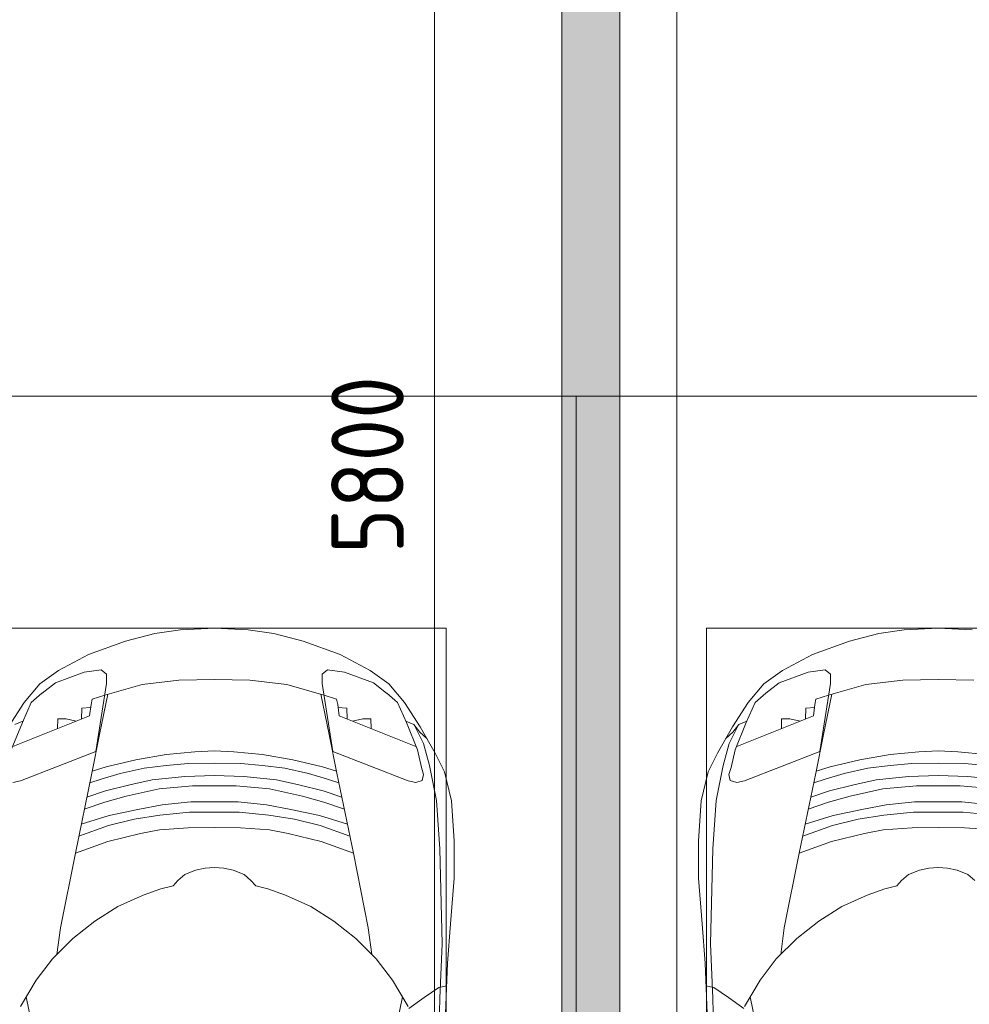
# Model space of a CAD drawing. Header units: millimetres. Extents: x -32229 to 170644, y -13689 to 125138.
# Tile 7 of 208: x -10687 to -7408, y 43251 to 46650. Entities that reach past the tile are written whole.
import ezdxf

# ---------------------------------------------------------------- set-up
doc = ezdxf.new("R2010")
doc.units = ezdxf.units.MM
for name, color, linetype, lineweight in [('A-ANNO-DIMS', 7, 'Continuous', 9), ('A-ANNO-DIMS-200', 7, 'Continuous', 9), ('A-DETL-GENF', 7, 'Continuous', 18), ('A-FLOR', 7, 'Continuous', 18), ('C-PRKG', 7, 'Continuous', 18), ('M-EQPM', 7, 'Continuous', 18)]:
    doc.layers.add(name, color=color, linetype=linetype, lineweight=lineweight)
doc.layers.add('A-DETL', color=7, linetype='Continuous', lineweight=9, true_color=0x00a600)
doc.styles.add('GOST Common_6', font='GOST_Common.ttf', dxfattribs={"width": 0.9, "height": 250})
doc.dimstyles.new('ГОСТ_2_5_мм2', dxfattribs={"dimscale": 304.8, "dimtxt": 251.428749, "dimasz": 0.492126, "dimexe": 0.492126, "dimexo": 0.656168, "dimgap": 0.098425, "dimtad": 1, "dimdec": 0, "dimdsep": 46, "dimtxsty": 'GOST Common_6', "dimblk1": 'OBLIQUE', "dimblk2": 'OBLIQUE', "dimsah": 1, "dimcen": 0.09, "dimazin": 2, "dimtfac": 1, "dimtdec": 4, "dimtix": 1, "dimtmove": 0, "dimatfit": 3, "dimfxl": 1, "dimtvp": 1, "dimtolj": 1, "dimtzin": 0, "dimarcsym": 2})

# ---------------------------------------------------------------- blocks, each defined once
blk = doc.blocks.new('АР_Машиноместо - 4900x2400_М__5300х2500_-V22--01 ЭО')
at = {"layer": 'A-DETL-GENF', "color": 254, "lineweight": 13, "true_color": 0xd4d4d4}
for p, q in [((2028.2, 2077.7), (2025.5, 2239.3)), ((2037.2, 1889.5), (2028.2, 2077.7)), ((2029.1, 1561.4), (2037.2, 1889.5)), ((2016.6, 1395.6), (2029.1, 1561.4)), ((1992.6, 1274.3), (2016.6, 1395.6)), ((1972.1, 1198.6), (1992.6, 1274.3)), ((1681.2, 1102.9), (1946, 1208.1)), ((1938.3, 1132.1), (1972.1, 1198.6)), ((1790.9, 1112.7), (1791.8, 1146.9)), ((1675.9, 1063.7), (1681.2, 1102.9)), ((1707.1, 1076.2), (1708.8, 1114.5)), ((1727.4, 1121.3), (1762.3, 1113.6)), ((1762.3, 1113.6), (1790.9, 1112.7)), ((1672.3, 1045), (1675.9, 1063.7)), ((1676.7, 1074.4), (1707.1, 1076.2)), ((1628.7, 1031.9), (1672.3, 1045))]:
    blk.add_line(p, q, dxfattribs=at)
at = {"layer": 'A-DETL-GENF', "color": 253, "lineweight": 13, "true_color": 0xaaaaaa}
for p, q in [((1880.3, 2168.6), (1899.7, 2072.7)), ((2055.1, 1956.8), (2047, 2159.1)), ((1921.2, 2112.6), (1974.5, 2074.6)), ((1865.4, 2015), (1919.3, 2105.7)), ((1974.5, 2074.6), (2024.9, 2041)), ((2024.9, 2041), (2052.5, 2034.4)), ((1809.3, 1941.6), (1865.4, 2015)), ((1738.9, 1871.7), (1809.3, 1941.6)), ((2065.2, 1820.7), (2055.1, 1956.8)), ((1781.7, 1834.2), (1794.3, 1926.7)), ((1662.5, 1812.1), (1738.9, 1871.7)), ((1583, 1761.1), (1662.5, 1812.1)), ((1730, 1576.5), (1781.7, 1834.2)), ((2078, 1662.9), (2065.2, 1820.7)), ((1495.8, 1721.4), (1583, 1761.1)), ((1392.8, 1689.8), (1435.1, 1700.5)), ((1435.1, 1700.5), (1495.8, 1721.4)), ((1147.5, 1650.5), (1123.5, 1670.9)), ((1352.5, 1650.5), (1376.5, 1670.9)), ((1376.5, 1670.9), (1392.8, 1689.8)), ((1184.7, 1635.7), (1147.5, 1650.5)), ((1217.8, 1629.1), (1184.7, 1635.7)), ((1282.2, 1629.1), (1315.3, 1635.7)), ((1315.3, 1635.7), (1352.5, 1650.5)), ((2078, 1534.1), (2078, 1662.9)), ((1217.8, 1629.1), (1250, 1626.8)), ((1282.2, 1629.1), (1250, 1626.8)), ((1618.3, 1536.4), (1730, 1576.5)), ((1673.2, 1300.9), (1730, 1576.5)), ((1505.1, 1509.3), (1618.3, 1536.4)), ((2069.2, 1396.6), (2078, 1534.1)), ((1159.3, 1489.1), (1060, 1496.1)), ((1340.7, 1489.1), (1440, 1496.1)), ((1440, 1496.1), (1505.1, 1509.3)), ((1615.7, 1480.8), (1718, 1518.1)), ((1250, 1488.3), (1159.3, 1489.1)), ((1250, 1488.3), (1340.7, 1489.1)), ((1526.6, 1459.7), (1615.7, 1480.8)), ((1613, 1446.5), (1709.6, 1477.3)), ((1163.9, 1435.1), (1061.9, 1445.7)), ((1250, 1435.1), (1163.9, 1435.1)), ((1250, 1435.1), (1336.1, 1435.1)), ((1336.1, 1435.1), (1438.1, 1445.7)), ((1438.1, 1445.7), (1526.6, 1459.7)), ((1513.8, 1425.6), (1613, 1446.5)), ((1168.3, 1399.8), (1070, 1410.4)), ((1250, 1400.1), (1168.3, 1399.8)), ((1250, 1400.1), (1331.7, 1399.8)), ((1331.7, 1399.8), (1430, 1410.4)), ((1430, 1410.4), (1513.8, 1425.6)), ((1554.7, 1380.6), (1628.6, 1401.1)), ((1628.6, 1401.1), (1699.5, 1424.6)), ((2044.3, 1296.1), (2069.2, 1396.6)), ((1441, 1354.8), (1554.7, 1380.6)), ((1541.7, 1341.1), (1626.2, 1361.2)), ((1626.2, 1361.2), (1690.1, 1383.1)), ((1174.5, 1344.2), (1059, 1354.8)), ((1250, 1344.9), (1174.5, 1344.2)), ((1250, 1344.9), (1325.5, 1344.2)), ((1325.5, 1344.2), (1441, 1354.8)), ((1465, 1323.2), (1541.7, 1341.1)), ((1640.9, 1321.2), (1680.1, 1334.4)), ((1919.3, 1327.1), (1658.9, 1225.9)), ((1945.6, 1333.3), (1919.3, 1327.1)), ((1968.2, 1326), (1945.6, 1333.3)), ((1972.8, 1305.2), (1968.2, 1326)), ((1148.3, 1312.4), (1035, 1323.2)), ((1250, 1309.3), (1148.3, 1312.4)), ((1250, 1309.3), (1351.7, 1312.4)), ((1351.7, 1312.4), (1465, 1323.2)), ((1492.9, 1283.7), (1574.8, 1301.6)), ((1574.8, 1301.6), (1640.9, 1321.2)), ((1623.7, 1278.7), (1671.7, 1293.7)), ((1646.2, 1167.4), (1673.2, 1300.9)), ((1965, 1280.6), (1972.8, 1305.2)), ((2012.6, 1232.1), (2044.3, 1296.1)), ((1159.1, 1267.9), (1083.6, 1274.6)), ((1250, 1266.6), (1159.1, 1267.9)), ((1250, 1266.6), (1340.9, 1267.9)), ((1340.9, 1267.9), (1416.4, 1274.6)), ((1416.4, 1274.6), (1492.9, 1283.7)), ((1521.4, 1254.6), (1623.7, 1278.7)), ((1951.8, 1220.1), (1965, 1280.6)), ((1182.5, 1227.5), (1084.1, 1236)), ((1250, 1223.7), (1182.5, 1227.5)), ((1250, 1223.7), (1317.5, 1227.5)), ((1317.5, 1227.5), (1415.9, 1236)), ((1415.9, 1236), (1521.4, 1254.6)), ((1658.9, 1225.9), (1622.3, 991.4)), ((1960.7, 1140.4), (2012.6, 1232.1)), ((1913.1, 1126.3), (1951.8, 1220.1)), ((1617.4, 1027.5), (1646.2, 1167.4)), ((1938.7, 1132.6), (1959.6, 1159.6)), ((1959.6, 1159.6), (1983.8, 1180.5)), ((1882.1, 1057.3), (1913.1, 1126.3)), ((1906.8, 1056.8), (1960.7, 1140.4)), ((1911, 1121.6), (1938.7, 1132.6)), ((1845.3, 1024.4), (1882.1, 1057.3)), ((1852.8, 992.8), (1906.8, 1056.8)), ((1499.8, 994.5), (1628.6, 1031.3)), ((1799.1, 989.1), (1845, 1024.3)), ((1372.6, 979.8), (1499.8, 994.5)), ((1622.3, 991.4), (1622.3, 958.9)), ((1699.9, 952.6), (1799.1, 989.1)), ((1788.1, 946.2), (1852.8, 992.8)), ((1250, 977.6), (1127.4, 979.8)), ((1250, 977.6), (1372.6, 979.8)), ((1622.3, 958.9), (1641, 944.1)), ((1641, 944.1), (1699.9, 952.6)), ((1684.2, 891), (1788.1, 946.2)), ((1556.7, 845.1), (1684.2, 891)), ((1367.3, 806), (1455.8, 818.6)), ((1455.8, 818.6), (1556.7, 845.1)), ((1250, 800), (1132.7, 806)), ((1250, 800), (1367.3, 806))]:
    blk.add_line(p, q, dxfattribs=at)
at = {"layer": 'C-PRKG', "color": 253, "lineweight": 13, "true_color": 0xaaaaaa}
for p, q in [((2500, 0), (2500, 5300)), ((2050, 800), (2050, 4500)), ((450, 800), (2050, 800)), ((2500, 0), (0, 0))]:
    blk.add_line(p, q, dxfattribs=at)
blk = doc.blocks.new('АР_Машиноместо - 4900x2400_М__5300х2500_-V21--01 ЭО')
at = {"layer": 'A-DETL-GENF', "color": 253, "lineweight": 13, "true_color": 0xaaaaaa}
for p, q in [((1132.7, -806), (1044.2, -818.6)), ((1250, -800), (1132.7, -806)), ((1250, -800), (1367.3, -806)), ((1367.3, -806), (1455.8, -818.6)), ((943.3, -845.1), (815.8, -891)), ((1044.2, -818.6), (943.3, -845.1)), ((1455.8, -818.6), (1556.7, -845.1)), ((1556.7, -845.1), (1684.2, -891)), ((815.8, -891), (711.9, -946.2)), ((1684.2, -891), (1788.1, -946.2)), ((711.9, -946.2), (647.2, -992.8)), ((859, -944.1), (800.1, -952.6)), ((877.7, -958.9), (859, -944.1)), ((1622.3, -958.9), (1641, -944.1)), ((1641, -944.1), (1699.9, -952.6)), ((1788.1, -946.2), (1852.8, -992.8)), ((800.1, -952.6), (700.9, -989.1)), ((877.7, -991.4), (877.7, -958.9)), ((1127.4, -979.8), (1000.2, -994.5)), ((1250, -977.6), (1127.4, -979.8)), ((1250, -977.6), (1372.6, -979.8)), ((1372.6, -979.8), (1499.8, -994.5)), ((1622.3, -991.4), (1622.3, -958.9)), ((1699.9, -952.6), (1799.1, -989.1)), ((647.2, -992.8), (593.2, -1056.8)), ((700.9, -989.1), (655, -1024.3)), ((841.1, -1225.9), (877.7, -991.4)), ((1000.2, -994.5), (871.4, -1031.3)), ((1499.8, -994.5), (1628.6, -1031.3)), ((1658.9, -1225.9), (1622.3, -991.4)), ((1799.1, -989.1), (1845, -1024.3)), ((1852.8, -992.8), (1906.8, -1056.8)), ((654.7, -1024.4), (617.9, -1057.3)), ((882.6, -1027.5), (853.8, -1167.4)), ((1617.4, -1027.5), (1646.2, -1167.4)), ((1845.3, -1024.4), (1882.1, -1057.3)), ((593.2, -1056.8), (539.3, -1140.4)), ((617.9, -1057.3), (586.9, -1126.3)), ((1882.1, -1057.3), (1913.1, -1126.3)), ((1906.8, -1056.8), (1960.7, -1140.4)), ((586.9, -1126.3), (548.2, -1220.1)), ((589, -1121.6), (561.3, -1132.6)), ((1911, -1121.6), (1938.7, -1132.6)), ((1913.1, -1126.3), (1951.8, -1220.1)), ((1938.7, -1132.6), (1959.6, -1159.6)), ((1960.7, -1140.4), (2012.6, -1232.1)), ((853.8, -1167.4), (826.8, -1300.9)), ((1646.2, -1167.4), (1673.2, -1300.9)), ((1959.6, -1159.6), (1983.8, -1180.5)), ((1951.8, -1220.1), (1965, -1280.6)), ((580.7, -1327.1), (841.1, -1225.9)), ((978.6, -1254.6), (876.3, -1278.7)), ((1084.1, -1236), (978.6, -1254.6)), ((1182.5, -1227.5), (1084.1, -1236)), ((1250, -1223.7), (1182.5, -1227.5)), ((1250, -1223.7), (1317.5, -1227.5)), ((1317.5, -1227.5), (1415.9, -1236)), ((1415.9, -1236), (1521.4, -1254.6)), ((1521.4, -1254.6), (1623.7, -1278.7)), ((1919.3, -1327.1), (1658.9, -1225.9)), ((2012.6, -1232.1), (2044.3, -1296.1)), ((876.3, -1278.7), (828.3, -1293.7)), ((1007.1, -1283.7), (925.2, -1301.6)), ((1083.6, -1274.6), (1007.1, -1283.7)), ((1159.1, -1267.9), (1083.6, -1274.6)), ((1250, -1266.6), (1159.1, -1267.9)), ((1250, -1266.6), (1340.9, -1267.9)), ((1340.9, -1267.9), (1416.4, -1274.6)), ((1416.4, -1274.6), (1492.9, -1283.7)), ((1492.9, -1283.7), (1574.8, -1301.6)), ((1623.7, -1278.7), (1671.7, -1293.7)), ((1965, -1280.6), (1972.8, -1305.2)), ((826.8, -1300.9), (770, -1576.5)), ((859.1, -1321.2), (819.9, -1334.4)), ((925.2, -1301.6), (859.1, -1321.2)), ((1035, -1323.2), (958.3, -1341.1)), ((1148.3, -1312.4), (1035, -1323.2)), ((1250, -1309.3), (1148.3, -1312.4)), ((1250, -1309.3), (1351.7, -1312.4)), ((1351.7, -1312.4), (1465, -1323.2)), ((1465, -1323.2), (1541.7, -1341.1)), ((1574.8, -1301.6), (1640.9, -1321.2)), ((1640.9, -1321.2), (1680.1, -1334.4)), ((1673.2, -1300.9), (1730, -1576.5)), ((1972.8, -1305.2), (1968.2, -1326)), ((2044.3, -1296.1), (2069.2, -1396.6)), ((554.4, -1333.3), (580.7, -1327.1)), ((958.3, -1341.1), (873.8, -1361.2)), ((1059, -1354.8), (945.3, -1380.6)), ((1174.5, -1344.2), (1059, -1354.8)), ((1250, -1344.9), (1174.5, -1344.2)), ((1250, -1344.9), (1325.5, -1344.2)), ((1325.5, -1344.2), (1441, -1354.8)), ((1441, -1354.8), (1554.7, -1380.6)), ((1541.7, -1341.1), (1626.2, -1361.2)), ((1945.6, -1333.3), (1919.3, -1327.1)), ((1968.2, -1326), (1945.6, -1333.3)), ((873.8, -1361.2), (809.9, -1383.1)), ((945.3, -1380.6), (871.4, -1401.1)), ((1554.7, -1380.6), (1628.6, -1401.1)), ((1626.2, -1361.2), (1690.1, -1383.1)), ((871.4, -1401.1), (800.5, -1424.6)), ((986.2, -1425.6), (887, -1446.5)), ((1070, -1410.4), (986.2, -1425.6)), ((1168.3, -1399.8), (1070, -1410.4)), ((1250, -1400.1), (1168.3, -1399.8)), ((1250, -1400.1), (1331.7, -1399.8)), ((1331.7, -1399.8), (1430, -1410.4)), ((1430, -1410.4), (1513.8, -1425.6)), ((1513.8, -1425.6), (1613, -1446.5)), ((1628.6, -1401.1), (1699.5, -1424.6)), ((2069.2, -1396.6), (2078, -1534.1)), ((887, -1446.5), (790.4, -1477.3)), ((973.4, -1459.7), (884.3, -1480.8)), ((1061.9, -1445.7), (973.4, -1459.7)), ((1163.9, -1435.1), (1061.9, -1445.7)), ((1250, -1435.1), (1163.9, -1435.1)), ((1250, -1435.1), (1336.1, -1435.1)), ((1336.1, -1435.1), (1438.1, -1445.7)), ((1438.1, -1445.7), (1526.6, -1459.7)), ((1526.6, -1459.7), (1615.7, -1480.8)), ((1613, -1446.5), (1709.6, -1477.3)), ((884.3, -1480.8), (782, -1518.1)), ((1159.3, -1489.1), (1060, -1496.1)), ((1250, -1488.3), (1159.3, -1489.1)), ((1250, -1488.3), (1340.7, -1489.1)), ((1340.7, -1489.1), (1440, -1496.1)), ((1615.7, -1480.8), (1718, -1518.1)), ((994.9, -1509.3), (881.7, -1536.4)), ((1060, -1496.1), (994.9, -1509.3)), ((1440, -1496.1), (1505.1, -1509.3)), ((1505.1, -1509.3), (1618.3, -1536.4)), ((881.7, -1536.4), (770, -1576.5)), ((1618.3, -1536.4), (1730, -1576.5)), ((2078, -1534.1), (2078, -1662.9)), ((770, -1576.5), (718.3, -1834.2)), ((1730, -1576.5), (1781.7, -1834.2)), ((1217.8, -1629.1), (1184.7, -1635.7)), ((1217.8, -1629.1), (1250, -1626.8)), ((1282.2, -1629.1), (1250, -1626.8)), ((1282.2, -1629.1), (1315.3, -1635.7)), ((1147.5, -1650.5), (1123.5, -1670.9)), ((1184.7, -1635.7), (1147.5, -1650.5)), ((1315.3, -1635.7), (1352.5, -1650.5)), ((1352.5, -1650.5), (1376.5, -1670.9)), ((2078, -1662.9), (2065.2, -1820.7)), ((1107.2, -1689.8), (1064.9, -1700.5)), ((1123.5, -1670.9), (1107.2, -1689.8)), ((1376.5, -1670.9), (1392.8, -1689.8)), ((1392.8, -1689.8), (1435.1, -1700.5)), ((1004.2, -1721.4), (917, -1761.1)), ((1064.9, -1700.5), (1004.2, -1721.4)), ((1435.1, -1700.5), (1495.8, -1721.4)), ((1495.8, -1721.4), (1583, -1761.1)), ((917, -1761.1), (837.5, -1812.1)), ((1583, -1761.1), (1662.5, -1812.1)), ((718.3, -1834.2), (705.7, -1926.7)), ((837.5, -1812.1), (761.1, -1871.7)), ((1662.5, -1812.1), (1738.9, -1871.7)), ((1781.7, -1834.2), (1794.3, -1926.7)), ((2065.2, -1820.7), (2055.1, -1956.8)), ((761.1, -1871.7), (690.7, -1941.6)), ((1738.9, -1871.7), (1809.3, -1941.6)), ((690.7, -1941.6), (634.6, -2015)), ((1809.3, -1941.6), (1865.4, -2015)), ((2055.1, -1956.8), (2047, -2159.1)), ((634.6, -2015), (580.7, -2105.7)), ((1865.4, -2015), (1919.3, -2105.7)), ((2024.9, -2041), (2052.5, -2034.4)), ((619.7, -2168.6), (600.3, -2072.7)), ((1880.3, -2168.6), (1899.7, -2072.7)), ((1974.5, -2074.6), (2024.9, -2041)), ((1921.2, -2112.6), (1974.5, -2074.6))]:
    blk.add_line(p, q, dxfattribs=at)
at = {"layer": 'A-DETL-GENF', "color": 254, "lineweight": 13, "true_color": 0xd4d4d4}
for p, q in [((827.7, -1045), (824.1, -1063.7)), ((871.3, -1031.9), (827.7, -1045)), ((1628.7, -1031.9), (1672.3, -1045)), ((1672.3, -1045), (1675.9, -1063.7)), ((792.9, -1076.2), (791.2, -1114.5)), ((823.3, -1074.4), (792.9, -1076.2)), ((824.1, -1063.7), (818.8, -1102.9)), ((1675.9, -1063.7), (1681.2, -1102.9)), ((1676.7, -1074.4), (1707.1, -1076.2)), ((1707.1, -1076.2), (1708.8, -1114.5)), ((818.8, -1102.9), (554, -1208.1)), ((709.1, -1112.7), (708.2, -1146.9)), ((737.7, -1113.6), (709.1, -1112.7)), ((772.6, -1121.3), (737.7, -1113.6)), ((1681.2, -1102.9), (1946, -1208.1)), ((1727.4, -1121.3), (1762.3, -1113.6)), ((1762.3, -1113.6), (1790.9, -1112.7)), ((1790.9, -1112.7), (1791.8, -1146.9)), ((1938.3, -1132.1), (1972.1, -1198.6)), ((1972.1, -1198.6), (1992.6, -1274.3)), ((1992.6, -1274.3), (2016.6, -1395.6)), ((2016.6, -1395.6), (2029.1, -1561.4)), ((2029.1, -1561.4), (2037.2, -1889.5)), ((2037.2, -1889.5), (2028.2, -2077.7)), ((2028.2, -2077.7), (2025.5, -2239.3))]:
    blk.add_line(p, q, dxfattribs=at)
at = {"layer": 'C-PRKG', "color": 253, "lineweight": 13, "true_color": 0xaaaaaa}
for p, q in [((2500, 0), (0, 0)), ((2500, 0), (2500, -5300)), ((450, -800), (2050, -800)), ((2050, -800), (2050, -4500))]:
    blk.add_line(p, q, dxfattribs=at)
blk = doc.blocks.new('АР_Лоток - 200х100h_ЛВ1-7518940--01 ЭО')
at = {"layer": 'M-EQPM', "lineweight": 13, "true_color": 0xf3f3f3}
blk.add_hatch(color=7, dxfattribs=at).paths.add_polyline_path([(14600, -100), (14600, 100), (0, 100), (0, -100), (12474.1, -100)])
blk = doc.blocks.new('Наметкина 10_РД_АР_П_rvt-1--01 ЭО')
at = {"layer": 'A-FLOR', "color": 253, "lineweight": 13, "true_color": 0xaaaaaa}
for p, q in [((-8814.7, 40050), (-8814.7, 71278.9)), ((-8614.7, 55800), (-8614.7, 40050))]:
    blk.add_line(p, q, dxfattribs=at)
at = {"layer": 'C-PRKG', "color": 253, "lineweight": 13, "true_color": 0xaaaaaa}
blk.add_blockref('АР_Машиноместо - 4900x2400_М__5300х2500_-V21--01 ЭО', (-11264.7, 45350), dxfattribs=at)
at = {"layer": 'C-PRKG', "color": 253, "lineweight": 13, "true_color": 0xaaaaaa, "rotation": 180}
blk.add_blockref('АР_Машиноместо - 4900x2400_М__5300х2500_-V22--01 ЭО', (-6264.7, 45350), dxfattribs=at)
at = {"layer": 'M-EQPM', "color": 253, "lineweight": 13, "true_color": 0xaaaaaa, "rotation": 270}
blk.add_blockref('АР_Лоток - 200х100h_ЛВ1-7518940--01 ЭО', (-8714.7, 55650), dxfattribs=at)
blk = doc.blocks.new('DIMBLOCK160--01 ЭО')
at = {"layer": 'A-ANNO-DIMS-200'}
for p, q in [((-9254.1, 48022.4), (-9329.1, 48097.4)), ((-8921.4, 48022.4), (-9404.1, 48022.4)), ((-9254.1, 42222.6), (-9254.1, 48022.4)), ((-9254.1, 48022.4), (-9179.1, 47947.4)), ((-9254.1, 48022.4), (-8921.4, 48022.4)), ((-9254.1, 42222.6), (-9329.1, 42297.6)), ((-8917.3, 42222.6), (-9404.1, 42222.6)), ((-9254.1, 42222.6), (-9179.1, 42147.6)), ((-9254.1, 42222.6), (-8917.3, 42222.6))]:
    blk.add_line(p, q, dxfattribs=at)
at = {"layer": 'A-ANNO-DIMS-200', "color": 0, "insert": (-9610.8, 44807.1), "char_height": 250, "width": 756.843, "attachment_point": 1, "rotation": 90, "line_spacing_factor": 1.022761, "style": 'GOST Common_6'}
blk.add_mtext('5800', dxfattribs=at)
blk = doc.blocks.new('_Oblique')
at = {"color": 0, "linetype": 'ByBlock', "lineweight": -2}
blk.add_line((-0.5, -0.5), (0.5, 0.5), dxfattribs=at)

msp = doc.modelspace()

# ---------------------------------------------------------------- linework, layer by layer
at = {"layer": 'A-DETL', "color": 5, "true_color": 0x0000ff}
msp.add_line((-8417.3, 42222.6), (-8417.3, 72002.6), dxfattribs=at)

# ---------------------------------------------------------------- block references
at = {"lineweight": 5}
msp.add_blockref('Наметкина 10_РД_АР_П_rvt-1--01 ЭО', (0, 0), dxfattribs=at)

# ---------------------------------------------------------------- dimensions: what is measured, and where the dimension line sits
at = {"layer": 'A-ANNO-DIMS'}
dim = msp.add_linear_dim(base=(-9254.1, 48022.4), p1=(-8717.3, 42222.6), p2=(-8721.4, 48022.4), angle=90, dimstyle='ГОСТ_2_5_мм2', override={"dimpost": '<>', "dimfxl": 5799.87603}, dxfattribs=at)
dim.commit()
dim.dimension.update_dxf_attribs({"geometry": 'DIMBLOCK160--01 ЭО', "text_midpoint": (-9409.1, 45122.5)})

doc.saveas('drawing.dxf')
